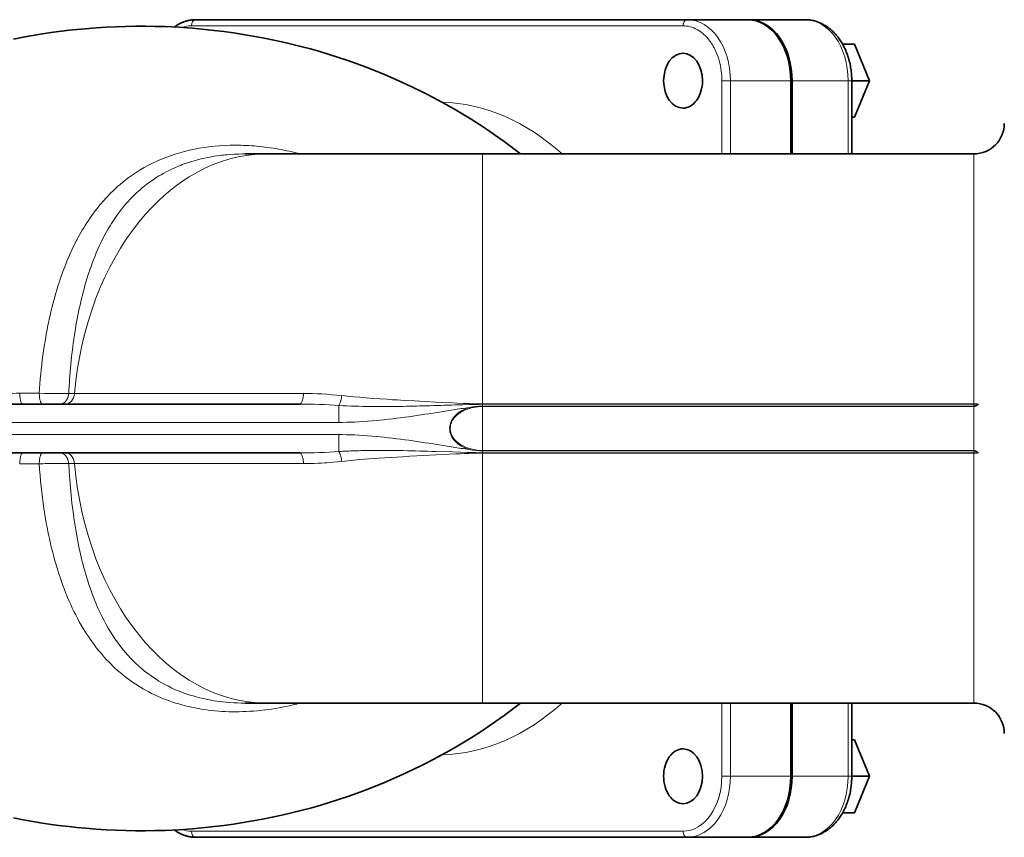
# Model space of a CAD drawing. Extents: x 1691 to 2227, y 281 to 779.
# Tile 2 of 9: x 1888 to 1969, y 298 to 365. Entities that reach past the tile are written whole.
import ezdxf

# ---------------------------------------------------------------- set-up
doc = ezdxf.new("R2010")
doc.units = 0

msp = doc.modelspace()

# ---------------------------------------------------------------- linework, layer by layer
at = {"color": 7, "lineweight": 35}
for p, q in [((1943.198, 364.987), (1902.893, 364.987)), ((1908.726, 353.987), (1926.404, 353.987)), ((1926.404, 353.987), (1966.683, 353.987)), ((1911.42, 333.487), (1868.812, 333.487)), ((1911.42, 329.487), (1868.812, 329.487)), ((1926.404, 308.987), (1908.727, 308.987)), ((1926.404, 308.987), (1966.683, 308.987)), ((1902.893, 297.987), (1943.198, 297.987)), ((1907.949, 297.987), (1948.254, 297.987))]:
    msp.add_line(p, q, dxfattribs=at)
at = {"color": 7, "lineweight": 35, "ltscale": 0.247488}
for p, q in [((1943.198, 364.987), (1948.148, 364.987)), ((1943.198, 297.987), (1948.148, 297.987))]:
    msp.add_line(p, q, dxfattribs=at)
at = {"color": 7, "lineweight": 35, "ltscale": 0.005295}
msp.add_line((1948.254, 364.987), (1948.148, 364.987), dxfattribs=at)
at = {"color": 7, "lineweight": 35, "ltscale": 0.22981}
for p, q in [((1952.85, 364.987), (1948.254, 364.987)), ((1948.254, 297.987), (1952.85, 297.987))]:
    msp.add_line(p, q, dxfattribs=at)
at = {"color": 7, "lineweight": 13}
for p, q in [((1942.844, 364.487), (1902.539, 364.487)), ((1926.404, 333.51), (1926.404, 353.987)), ((1966.683, 353.987), (1966.683, 333.51)), ((1911.728, 334.359), (1892.947, 334.359)), ((1926.404, 333.51), (1966.683, 333.51)), ((1966.683, 333.468), (1926.404, 333.468)), ((1926.404, 333.325), (1966.683, 333.325)), ((1966.683, 333.283), (1926.404, 333.283)), ((1914.628, 331.987), (1865.605, 331.987)), ((1914.628, 330.987), (1865.605, 330.987)), ((1926.404, 329.69), (1966.683, 329.69)), ((1966.683, 329.648), (1926.404, 329.648)), ((1926.404, 329.505), (1966.683, 329.505)), ((1926.404, 308.987), (1926.404, 329.463)), ((1966.683, 329.463), (1926.404, 329.463)), ((1966.683, 329.463), (1966.683, 308.987)), ((1892.947, 328.614), (1911.728, 328.614)), ((1902.539, 298.487), (1942.844, 298.487))]:
    msp.add_line(p, q, dxfattribs=at)
at = {"color": 7, "lineweight": 35, "ltscale": 0.048959}
for p, q in [((1956.903, 362.987), (1955.924, 362.987)), ((1956.903, 299.987), (1955.924, 299.987))]:
    msp.add_line(p, q, dxfattribs=at)
at = {"color": 7, "lineweight": 35, "ltscale": 0.162018}
for p, q in [((1958.128, 359.987), (1956.903, 362.987)), ((1956.903, 356.987), (1958.128, 359.987)), ((1958.128, 302.987), (1956.903, 305.987)), ((1956.903, 299.987), (1958.128, 302.987))]:
    msp.add_line(p, q, dxfattribs=at)
at = {"color": 7, "lineweight": 13, "ltscale": 0.299998}
for p, q in [((1946.026, 353.987), (1946.026, 359.987)), ((1946.733, 353.987), (1946.733, 359.987)), ((1956.385, 359.987), (1956.385, 353.987))]:
    msp.add_line(p, q, dxfattribs=at)
at = {"color": 7, "lineweight": 13, "ltscale": 0.017679}
for p, q in [((1946.38, 359.987), (1946.026, 359.987)), ((1946.38, 302.987), (1946.026, 302.987))]:
    msp.add_line(p, q, dxfattribs=at)
at = {"color": 7, "lineweight": 13, "ltscale": 0.017677}
for p, q in [((1946.733, 359.987), (1946.38, 359.987)), ((1946.733, 302.987), (1946.38, 302.987))]:
    msp.add_line(p, q, dxfattribs=at)
at = {"color": 7, "lineweight": 13, "ltscale": 0.247487}
for p, q in [((1946.733, 359.987), (1951.683, 359.987)), ((1951.683, 302.987), (1946.733, 302.987))]:
    msp.add_line(p, q, dxfattribs=at)
at = {"color": 7, "lineweight": 35, "ltscale": 0.299998}
for p, q in [((1951.683, 359.987), (1951.683, 353.987)), ((1951.789, 359.987), (1951.789, 353.987)), ((1956.678, 353.987), (1956.678, 359.987))]:
    msp.add_line(p, q, dxfattribs=at)
at = {"color": 7, "lineweight": 13, "ltscale": 0.22981}
for p, q in [((1956.385, 359.987), (1951.789, 359.987)), ((1956.385, 302.987), (1951.789, 302.987))]:
    msp.add_line(p, q, dxfattribs=at)
at = {"color": 7, "lineweight": 13, "ltscale": 0.014644}
for p, q in [((1956.385, 359.987), (1956.678, 359.987)), ((1956.678, 302.987), (1956.385, 302.987))]:
    msp.add_line(p, q, dxfattribs=at)
at = {"color": 7, "lineweight": 35, "ltscale": 0.072475}
for p, q in [((1958.128, 359.987), (1956.678, 359.987)), ((1958.128, 302.987), (1956.678, 302.987))]:
    msp.add_line(p, q, dxfattribs=at)
at = {"color": 7, "lineweight": 35, "ltscale": 0.011238}
for p, q in [((1956.903, 356.987), (1956.678, 356.987)), ((1956.903, 305.987), (1956.678, 305.987))]:
    msp.add_line(p, q, dxfattribs=at)
at = {"color": 7, "lineweight": 35, "ltscale": 0.08864}
msp.add_line((1906.954, 353.987), (1908.726, 353.987), dxfattribs=at)
at = {"color": 7, "lineweight": 13, "ltscale": 0.00134}
msp.add_line((1911.466, 353.993), (1911.492, 353.987), dxfattribs=at)
at = {"color": 7, "lineweight": 13, "ltscale": 0.080214}
for p, q in [((1888.464, 334.378), (1890.068, 334.38)), ((1890.068, 328.593), (1888.464, 328.595))]:
    msp.add_line(p, q, dxfattribs=at)
at = {"color": 7, "lineweight": 13, "ltscale": 0.023196}
for p, q in [((1892.483, 334.359), (1892.947, 334.359)), ((1892.947, 328.614), (1892.483, 328.614))]:
    msp.add_line(p, q, dxfattribs=at)
at = {"color": 7, "lineweight": 13, "ltscale": 0.069383}
for p, q in [((1914.628, 331.987), (1914.628, 333.374)), ((1914.628, 329.599), (1914.628, 330.987))]:
    msp.add_line(p, q, dxfattribs=at)
at = {"color": 7, "lineweight": 13, "ltscale": 0.01779}
msp.add_line((1924.804, 333.439), (1924.448, 333.428), dxfattribs=at)
at = {"color": 7, "lineweight": 13, "ltscale": 0.024195}
msp.add_line((1925.287, 333.453), (1924.804, 333.439), dxfattribs=at)
at = {"color": 7, "lineweight": 13, "ltscale": 0.002119}
for p, q in [((1926.404, 333.51), (1926.404, 333.468)), ((1966.683, 333.51), (1966.683, 333.468)), ((1926.404, 329.463), (1926.404, 329.505)), ((1966.683, 329.505), (1966.683, 329.463))]:
    msp.add_line(p, q, dxfattribs=at)
at = {"color": 7, "lineweight": 13, "ltscale": 0.00713}
for p, q in [((1926.404, 333.468), (1926.404, 333.325)), ((1966.683, 333.325), (1966.683, 333.468)), ((1926.404, 329.505), (1926.404, 329.648)), ((1966.683, 329.648), (1966.683, 329.505))]:
    msp.add_line(p, q, dxfattribs=at)
at = {"color": 7, "lineweight": 13, "ltscale": 0.000968}
msp.add_line((1966.952, 333.497), (1966.949, 333.478), dxfattribs=at)
at = {"color": 7, "lineweight": 13, "ltscale": 0.002895}
msp.add_line((1966.949, 333.478), (1966.959, 333.421), dxfattribs=at)
at = {"color": 7, "lineweight": 13, "ltscale": 0.005807}
msp.add_line((1966.952, 333.497), (1967.068, 333.487), dxfattribs=at)
at = {"color": 7, "lineweight": 13, "ltscale": 0.002403}
msp.add_line((1922.099, 333.353), (1922.051, 333.352), dxfattribs=at)
at = {"color": 7, "lineweight": 13, "ltscale": 0.033412}
msp.add_line((1923.341, 332.908), (1922.681, 332.803), dxfattribs=at)
at = {"color": 7, "lineweight": 13, "ltscale": 0.033384}
msp.add_line((1924, 333.012), (1923.341, 332.908), dxfattribs=at)
at = {"color": 7, "lineweight": 13, "ltscale": 0.002129}
for p, q in [((1926.404, 333.283), (1926.404, 333.325)), ((1966.683, 329.69), (1966.683, 329.648))]:
    msp.add_line(p, q, dxfattribs=at)
at = {"color": 7, "lineweight": 13, "ltscale": 0.089808}
for p, q in [((1926.404, 331.487), (1926.404, 333.283)), ((1966.683, 331.487), (1966.683, 333.283)), ((1926.404, 329.69), (1926.404, 331.487)), ((1966.683, 329.69), (1966.683, 331.487))]:
    msp.add_line(p, q, dxfattribs=at)
at = {"color": 7, "lineweight": 13, "ltscale": 0.002128}
for p, q in [((1966.683, 333.283), (1966.683, 333.325)), ((1926.404, 329.69), (1926.404, 329.648))]:
    msp.add_line(p, q, dxfattribs=at)
at = {"color": 7, "lineweight": 13, "ltscale": 0.066794}
msp.add_line((1922.681, 330.17), (1924, 329.961), dxfattribs=at)
at = {"color": 7, "lineweight": 13, "ltscale": 0.067229}
msp.add_line((1922.597, 329.605), (1923.94, 329.562), dxfattribs=at)
at = {"color": 7, "lineweight": 13, "ltscale": 0.033665}
msp.add_line((1923.94, 329.562), (1924.613, 329.54), dxfattribs=at)
at = {"color": 7, "lineweight": 13, "ltscale": 0.025285}
msp.add_line((1924.613, 329.54), (1925.119, 329.525), dxfattribs=at)
at = {"color": 7, "lineweight": 13, "ltscale": 0.004216}
for p, q in [((1925.119, 329.525), (1925.203, 329.522)), ((1925.203, 329.522), (1925.287, 329.52))]:
    msp.add_line(p, q, dxfattribs=at)
at = {"color": 7, "lineweight": 13, "ltscale": 0.0029}
msp.add_line((1966.949, 329.495), (1966.959, 329.552), dxfattribs=at)
at = {"color": 7, "lineweight": 13, "ltscale": 0.000971}
msp.add_line((1966.949, 329.495), (1966.952, 329.476), dxfattribs=at)
at = {"color": 7, "lineweight": 13, "ltscale": 0.005809}
msp.add_line((1967.068, 329.487), (1966.952, 329.476), dxfattribs=at)
at = {"color": 7, "lineweight": 35, "ltscale": 0.088644}
msp.add_line((1906.953, 308.987), (1908.726, 308.987), dxfattribs=at)
at = {"color": 7, "lineweight": 13, "ltscale": 0.300001}
for p, q in [((1946.026, 302.987), (1946.026, 308.987)), ((1946.733, 302.987), (1946.733, 308.987))]:
    msp.add_line(p, q, dxfattribs=at)
at = {"color": 7, "lineweight": 35, "ltscale": 0.300001}
for p, q in [((1951.683, 308.987), (1951.683, 302.987)), ((1951.789, 308.987), (1951.789, 302.987))]:
    msp.add_line(p, q, dxfattribs=at)
at = {"color": 7, "lineweight": 13, "ltscale": 0.300002}
msp.add_line((1956.385, 308.987), (1956.385, 302.987), dxfattribs=at)
at = {"color": 7, "lineweight": 35, "ltscale": 0.300002}
msp.add_line((1956.678, 302.987), (1956.678, 308.987), dxfattribs=at)
at = {"color": 7, "lineweight": 35}
for points in [[(1902.893, 364.987), (1902.822, 364.986), (1902.752, 364.983), (1902.681, 364.978), (1902.611, 364.972), (1902.54, 364.964), (1902.47, 364.954), (1902.4, 364.942), (1902.331, 364.929), (1902.263, 364.914), (1902.195, 364.897), (1902.128, 364.879), (1902.061, 364.859), (1901.994, 364.838), (1901.928, 364.814), (1901.862, 364.789), (1901.799, 364.764), (1901.753, 364.744), (1901.693, 364.717), (1901.634, 364.689), (1901.575, 364.66), (1901.517, 364.629), (1901.46, 364.597), (1901.402, 364.564), (1901.346, 364.529), (1901.289, 364.493), (1901.208, 364.439), (1901.131, 364.384)], [(1956.678, 359.987), (1956.677, 360.106), (1956.674, 360.227), (1956.668, 360.349), (1956.661, 360.471), (1956.65, 360.595), (1956.638, 360.719), (1956.623, 360.844), (1956.605, 360.97), (1956.585, 361.096), (1956.562, 361.222), (1956.536, 361.349), (1956.508, 361.476), (1956.477, 361.602), (1956.443, 361.729), (1956.406, 361.855), (1956.366, 361.98), (1956.324, 362.105), (1956.278, 362.229), (1956.23, 362.353), (1956.179, 362.475), (1956.125, 362.595), (1956.068, 362.715), (1956.008, 362.832), (1955.945, 362.948), (1955.883, 363.057), (1955.818, 363.165), (1955.764, 363.249), (1955.709, 363.332), (1955.652, 363.413), (1955.593, 363.493), (1955.533, 363.572), (1955.472, 363.648), (1955.409, 363.724), (1955.344, 363.797), (1955.278, 363.869), (1955.211, 363.939), (1955.142, 364.007), (1955.072, 364.073), (1955.014, 364.126), (1954.955, 364.177), (1954.896, 364.226), (1954.835, 364.274), (1954.774, 364.321), (1954.713, 364.366), (1954.651, 364.41), (1954.587, 364.452), (1954.507, 364.503), (1954.427, 364.552), (1954.356, 364.591), (1954.285, 364.629), (1954.214, 364.665), (1954.142, 364.699), (1954.07, 364.731), (1953.998, 364.761), (1953.925, 364.79), (1953.852, 364.816), (1953.79, 364.837), (1953.728, 364.856), (1953.629, 364.884), (1953.529, 364.909), (1953.43, 364.93), (1953.33, 364.948), (1953.27, 364.957), (1953.209, 364.965), (1953.148, 364.972), (1953.088, 364.977), (1953.028, 364.981), (1952.968, 364.984), (1952.909, 364.986), (1952.85, 364.987)], [(1887.958, 363.389), (1888.747, 363.545), (1889.54, 363.688), (1890.336, 363.819), (1891.248, 363.954), (1891.897, 364.04), (1892.526, 364.116), (1893.157, 364.184), (1893.858, 364.25), (1894.738, 364.32), (1895.542, 364.371), (1896.348, 364.41), (1897.154, 364.436), (1897.96, 364.45), (1898.767, 364.451), (1899.573, 364.44), (1900.383, 364.416), (1901.508, 364.363), (1902.623, 364.286), (1903.656, 364.194), (1904.398, 364.114), (1905.199, 364.017), (1905.997, 363.907), (1906.792, 363.785), (1907.587, 363.65), (1908.38, 363.503), (1909.169, 363.345), (1909.955, 363.174), (1910.74, 362.99), (1911.521, 362.794), (1912.298, 362.587), (1913.071, 362.368), (1913.842, 362.136), (1914.609, 361.892), (1915.371, 361.636), (1916.126, 361.369), (1916.881, 361.089), (1917.63, 360.797), (1918.373, 360.494), (1919.108, 360.18), (1919.6, 359.963), (1920.2, 359.688), (1920.777, 359.415), (1921.349, 359.136), (1921.955, 358.829), (1922.713, 358.431), (1923.416, 358.046), (1924.11, 357.651), (1924.794, 357.247), (1925.478, 356.827), (1926.153, 356.397), (1926.816, 355.958), (1927.468, 355.51), (1928.193, 354.994), (1928.615, 354.683), (1929.077, 354.334), (1929.524, 353.987)], [(1887.958, 299.584), (1888.747, 299.429), (1889.539, 299.285), (1890.335, 299.154), (1891.247, 299.019), (1891.897, 298.933), (1892.525, 298.858), (1893.156, 298.79), (1893.856, 298.724), (1894.737, 298.653), (1895.542, 298.602), (1896.347, 298.564), (1897.153, 298.538), (1897.96, 298.524), (1898.766, 298.522), (1899.573, 298.533), (1900.383, 298.557), (1901.507, 298.61), (1902.622, 298.687), (1903.656, 298.78), (1904.398, 298.859), (1905.198, 298.957), (1905.996, 299.066), (1906.792, 299.188), (1907.587, 299.323), (1908.38, 299.47), (1909.169, 299.629), (1909.954, 299.799), (1910.739, 299.983), (1911.521, 300.179), (1912.298, 300.386), (1913.07, 300.605), (1913.842, 300.838), (1914.609, 301.082), (1915.371, 301.337), (1916.126, 301.604), (1916.881, 301.884), (1917.63, 302.176), (1918.373, 302.479), (1919.108, 302.793), (1919.599, 303.011), (1920.2, 303.285), (1920.777, 303.558), (1921.349, 303.837), (1921.955, 304.144), (1922.713, 304.542), (1923.416, 304.927), (1924.11, 305.322), (1924.794, 305.726), (1925.477, 306.146), (1926.153, 306.576), (1926.816, 307.015), (1927.468, 307.463), (1928.193, 307.98), (1928.615, 308.29), (1929.077, 308.639), (1929.524, 308.986)], [(1956.678, 302.987), (1956.677, 302.867), (1956.674, 302.746), (1956.668, 302.625), (1956.661, 302.502), (1956.65, 302.378), (1956.638, 302.254), (1956.623, 302.129), (1956.605, 302.003), (1956.585, 301.877), (1956.562, 301.751), (1956.536, 301.624), (1956.508, 301.498), (1956.477, 301.371), (1956.443, 301.245), (1956.406, 301.119), (1956.366, 300.993), (1956.324, 300.868), (1956.278, 300.744), (1956.23, 300.621), (1956.179, 300.499), (1956.125, 300.378), (1956.068, 300.259), (1956.008, 300.141), (1955.945, 300.025), (1955.883, 299.916), (1955.818, 299.809), (1955.764, 299.724), (1955.709, 299.642), (1955.652, 299.56), (1955.593, 299.48), (1955.533, 299.402), (1955.472, 299.325), (1955.409, 299.25), (1955.344, 299.176), (1955.278, 299.104), (1955.211, 299.034), (1955.142, 298.966), (1955.072, 298.9), (1955.014, 298.848), (1954.955, 298.797), (1954.896, 298.747), (1954.835, 298.699), (1954.774, 298.652), (1954.713, 298.607), (1954.651, 298.563), (1954.587, 298.521), (1954.507, 298.47), (1954.427, 298.422), (1954.356, 298.382), (1954.285, 298.344), (1954.214, 298.308), (1954.142, 298.274), (1954.07, 298.242), (1953.998, 298.212), (1953.925, 298.184), (1953.852, 298.157), (1953.79, 298.137), (1953.728, 298.117), (1953.629, 298.089), (1953.529, 298.064), (1953.43, 298.043), (1953.33, 298.025), (1953.27, 298.016), (1953.209, 298.008), (1953.148, 298.002), (1953.088, 297.996), (1953.028, 297.992), (1952.968, 297.989), (1952.909, 297.987), (1952.85, 297.987)], [(1902.893, 297.987), (1902.822, 297.988), (1902.752, 297.99), (1902.681, 297.995), (1902.611, 298.001), (1902.54, 298.009), (1902.47, 298.019), (1902.4, 298.031), (1902.331, 298.044), (1902.263, 298.059), (1902.195, 298.076), (1902.128, 298.094), (1902.061, 298.114), (1901.994, 298.136), (1901.928, 298.159), (1901.862, 298.184), (1901.799, 298.209), (1901.753, 298.229), (1901.693, 298.256), (1901.634, 298.284), (1901.575, 298.314), (1901.517, 298.344), (1901.46, 298.376), (1901.402, 298.41), (1901.346, 298.444), (1901.289, 298.48), (1901.208, 298.535), (1901.131, 298.59)]]:
    msp.add_lwpolyline(points, dxfattribs=at)
at = {"color": 7, "lineweight": 13}
for points in [[(1942.844, 364.487), (1942.846, 364.538), (1942.852, 364.59), (1942.856, 364.615), (1942.862, 364.641), (1942.871, 364.678), (1942.883, 364.714), (1942.897, 364.749), (1942.913, 364.782), (1942.932, 364.817), (1942.954, 364.849), (1942.978, 364.878), (1943.004, 364.905), (1943.032, 364.928), (1943.047, 364.939), (1943.062, 364.949), (1943.078, 364.957), (1943.093, 364.964), (1943.119, 364.974), (1943.145, 364.981), (1943.171, 364.985), (1943.198, 364.987)], [(1945.508, 362.449), (1945.45, 362.57), (1945.389, 362.689), (1945.325, 362.805), (1945.259, 362.918), (1945.19, 363.027), (1945.119, 363.134), (1945.045, 363.237), (1944.969, 363.337), (1944.93, 363.386), (1944.89, 363.433), (1944.85, 363.48), (1944.81, 363.526), (1944.758, 363.582), (1944.706, 363.636), (1944.653, 363.689), (1944.586, 363.753)], [(1893.892, 343.474), (1893.999, 343.827), (1894.114, 344.188), (1894.178, 344.382), (1894.246, 344.58), (1894.311, 344.766), (1894.379, 344.955), (1894.493, 345.26), (1894.614, 345.567), (1894.741, 345.875), (1894.872, 346.179), (1895.007, 346.478), (1895.145, 346.768), (1895.292, 347.063), (1895.438, 347.344), (1895.583, 347.609), (1895.727, 347.86), (1895.87, 348.1), (1895.978, 348.275), (1896.089, 348.449), (1896.202, 348.62), (1896.317, 348.789), (1896.482, 349.022), (1896.652, 349.252), (1896.826, 349.476), (1897.005, 349.697), (1897.188, 349.912), (1897.376, 350.123), (1897.472, 350.226), (1897.568, 350.329), (1897.666, 350.43), (1897.765, 350.529), (1897.899, 350.66), (1898.034, 350.789), (1898.172, 350.915), (1898.354, 351.076), (1898.539, 351.233), (1898.727, 351.385), (1898.919, 351.533), (1899.114, 351.677), (1899.312, 351.817), (1899.514, 351.953), (1899.718, 352.085), (1899.883, 352.186), (1900.049, 352.284), (1900.268, 352.408), (1900.472, 352.518), (1900.597, 352.582), (1900.712, 352.64), (1900.921, 352.741), (1901.122, 352.833), (1901.356, 352.935), (1901.492, 352.991), (1901.641, 353.051), (1901.794, 353.109), (1901.957, 353.169), (1902.214, 353.259), (1902.489, 353.347), (1902.767, 353.43), (1903.048, 353.507), (1903.331, 353.578), (1903.617, 353.644), (1903.906, 353.703), (1904.198, 353.757), (1904.41, 353.792), (1904.623, 353.824), (1904.837, 353.854), (1904.998, 353.874), (1905.159, 353.892), (1905.322, 353.909), (1905.485, 353.924), (1905.784, 353.947), (1906.084, 353.965), (1906.259, 353.973), (1906.427, 353.979), (1906.732, 353.985), (1907.007, 353.987)], [(1891.787, 343.731), (1891.839, 343.885), (1891.893, 344.038), (1891.947, 344.19), (1892.003, 344.342), (1892.078, 344.544), (1892.155, 344.746), (1892.234, 344.946), (1892.336, 345.197), (1892.44, 345.445), (1892.547, 345.693), (1892.658, 345.939), (1892.772, 346.184), (1892.888, 346.428), (1893.012, 346.677), (1893.076, 346.801), (1893.14, 346.926), (1893.204, 347.047), (1893.27, 347.168), (1893.377, 347.363), (1893.486, 347.556), (1893.598, 347.748), (1893.713, 347.939), (1893.829, 348.128), (1893.96, 348.333), (1894.094, 348.537), (1894.23, 348.738), (1894.37, 348.937), (1894.513, 349.135), (1894.66, 349.33), (1894.809, 349.522), (1894.885, 349.617), (1894.961, 349.712), (1895.065, 349.837), (1895.169, 349.962), (1895.276, 350.085), (1895.384, 350.207), (1895.493, 350.328), (1895.604, 350.447), (1895.716, 350.566), (1895.83, 350.683), (1895.946, 350.799), (1896.086, 350.936), (1896.228, 351.072), (1896.373, 351.205), (1896.52, 351.336), (1896.669, 351.466), (1896.763, 351.545), (1896.858, 351.624), (1896.954, 351.703), (1897.051, 351.78)], [(1890.068, 334.38), (1890.094, 334.769), (1890.123, 335.157), (1890.155, 335.545), (1890.191, 335.933), (1890.23, 336.32), (1890.273, 336.707), (1890.319, 337.092), (1890.369, 337.477), (1890.423, 337.861), (1890.48, 338.244), (1890.54, 338.623), (1890.604, 339.002), (1890.672, 339.379), (1890.707, 339.567), (1890.743, 339.755), (1890.78, 339.942), (1890.818, 340.128), (1890.884, 340.438), (1890.953, 340.747), (1891.024, 341.055), (1891.098, 341.362), (1891.175, 341.666), (1891.254, 341.97), (1891.336, 342.268), (1891.42, 342.564), (1891.507, 342.859), (1891.598, 343.152), (1891.691, 343.442), (1891.787, 343.731)], [(1888.705, 333.487), (1888.697, 333.487), (1888.689, 333.489), (1888.681, 333.492), (1888.673, 333.495), (1888.657, 333.506), (1888.642, 333.521), (1888.627, 333.54), (1888.613, 333.562), (1888.602, 333.581), (1888.592, 333.602), (1888.574, 333.646), (1888.557, 333.695), (1888.542, 333.748), (1888.531, 333.79), (1888.521, 333.833), (1888.512, 333.88), (1888.504, 333.928), (1888.49, 334.026), (1888.479, 334.127), (1888.473, 334.189), (1888.469, 334.251), (1888.466, 334.314), (1888.464, 334.378)], [(1890.068, 334.38), (1890.073, 334.263), (1890.077, 334.205), (1890.082, 334.147), (1890.09, 334.072), (1890.1, 333.998), (1890.112, 333.926), (1890.128, 333.849), (1890.145, 333.775), (1890.156, 333.739), (1890.167, 333.705), (1890.177, 333.674), (1890.188, 333.646), (1890.208, 333.602), (1890.219, 333.582), (1890.23, 333.564), (1890.241, 333.548), (1890.252, 333.534), (1890.267, 333.517), (1890.283, 333.504), (1890.3, 333.494), (1890.316, 333.489), (1890.332, 333.487)], [(1892.483, 334.359), (1892.223, 334.353), (1891.942, 334.35), (1891.644, 334.349), (1891.335, 334.351), (1891.125, 334.353), (1890.913, 334.357), (1890.488, 334.367), (1890.068, 334.38)], [(1892.483, 334.359), (1892.475, 334.289), (1892.463, 334.22), (1892.448, 334.152), (1892.429, 334.085), (1892.407, 334.02), (1892.395, 333.988), (1892.381, 333.957), (1892.367, 333.926), (1892.352, 333.896), (1892.328, 333.852), (1892.302, 333.81), (1892.275, 333.77), (1892.245, 333.732), (1892.211, 333.692), (1892.174, 333.655), (1892.136, 333.621), (1892.095, 333.591), (1892.054, 333.564), (1892.032, 333.552), (1892.01, 333.54), (1891.977, 333.526), (1891.943, 333.513), (1891.909, 333.503), (1891.874, 333.495), (1891.843, 333.49), (1891.812, 333.488), (1891.782, 333.487)], [(1914.628, 333.374), (1914.64, 333.391), (1914.652, 333.41), (1914.676, 333.452), (1914.699, 333.5), (1914.721, 333.552), (1914.742, 333.609), (1914.762, 333.669), (1914.775, 333.715), (1914.788, 333.762), (1914.802, 333.814), (1914.814, 333.867), (1914.835, 333.969), (1914.854, 334.073), (1914.87, 334.18)], [(1925.29, 333.529), (1924.823, 333.546), (1924.339, 333.567), (1923.913, 333.586), (1923.091, 333.625), (1922.562, 333.651), (1921.695, 333.696), (1920.834, 333.742), (1919.971, 333.792), (1919.45, 333.823), (1919.017, 333.849), (1918.584, 333.877), (1918.006, 333.916), (1917.43, 333.957), (1916.858, 334), (1916.35, 334.041), (1915.846, 334.084), (1915.356, 334.13), (1915.112, 334.154), (1914.869, 334.18)], [(1966.683, 333.325), (1966.713, 333.327), (1966.743, 333.331), (1966.772, 333.338), (1966.793, 333.344), (1966.814, 333.352), (1966.854, 333.368), (1966.907, 333.393), (1966.959, 333.421)], [(1966.949, 333.478), (1966.957, 333.476), (1966.964, 333.467), (1966.967, 333.458), (1966.967, 333.454)], [(1923.764, 331.487), (1923.766, 331.553), (1923.771, 331.62), (1923.78, 331.686), (1923.793, 331.752), (1923.809, 331.817), (1923.828, 331.881), (1923.851, 331.945), (1923.874, 331.999), (1923.899, 332.053), (1923.926, 332.106), (1923.955, 332.159), (1923.976, 332.192), (1923.997, 332.226), (1924.02, 332.259), (1924.044, 332.293), (1924.094, 332.357), (1924.121, 332.389), (1924.149, 332.421), (1924.208, 332.484), (1924.269, 332.544), (1924.334, 332.602), (1924.401, 332.657), (1924.47, 332.71), (1924.535, 332.755), (1924.601, 332.799), (1924.669, 332.841), (1924.738, 332.88), (1924.784, 332.905), (1924.831, 332.93), (1924.88, 332.954), (1924.929, 332.977), (1924.999, 333.008), (1925.07, 333.037), (1925.142, 333.065), (1925.197, 333.084), (1925.251, 333.103), (1925.307, 333.121), (1925.363, 333.137), (1925.475, 333.168), (1925.589, 333.195), (1925.703, 333.218), (1925.819, 333.238), (1925.935, 333.254), (1926.052, 333.267), (1926.169, 333.276), (1926.287, 333.281), (1926.404, 333.283)], [(1923.708, 331.487), (1923.71, 331.553), (1923.715, 331.619), (1923.723, 331.685), (1923.735, 331.751), (1923.75, 331.816), (1923.768, 331.88), (1923.79, 331.945), (1923.815, 332.009), (1923.843, 332.072), (1923.875, 332.137), (1923.91, 332.199), (1923.948, 332.261), (1923.991, 332.323), (1924.036, 332.384), (1924.085, 332.444), (1924.131, 332.496), (1924.179, 332.547)], [(1923.764, 331.487), (1923.765, 331.44), (1923.767, 331.393), (1923.772, 331.346), (1923.776, 331.311), (1923.782, 331.277), (1923.796, 331.208), (1923.814, 331.139), (1923.835, 331.072), (1923.86, 331.005), (1923.889, 330.94), (1923.921, 330.875), (1923.957, 330.813), (1923.995, 330.751), (1924.039, 330.688), (1924.086, 330.626), (1924.136, 330.566), (1924.189, 330.509), (1924.245, 330.453), (1924.303, 330.399), (1924.351, 330.357), (1924.4, 330.317), (1924.451, 330.278), (1924.49, 330.249), (1924.529, 330.222), (1924.61, 330.168)], [(1888.705, 329.487), (1888.697, 329.486), (1888.689, 329.485), (1888.681, 329.482), (1888.673, 329.478), (1888.657, 329.467), (1888.642, 329.452), (1888.627, 329.433), (1888.613, 329.411), (1888.602, 329.392), (1888.592, 329.372), (1888.574, 329.328), (1888.557, 329.279), (1888.542, 329.225), (1888.531, 329.184), (1888.521, 329.14), (1888.512, 329.093), (1888.504, 329.045), (1888.49, 328.947), (1888.479, 328.846), (1888.473, 328.784), (1888.469, 328.722), (1888.466, 328.659), (1888.464, 328.595)], [(1890.068, 328.593), (1890.073, 328.71), (1890.077, 328.768), (1890.082, 328.826), (1890.09, 328.901), (1890.1, 328.975), (1890.112, 329.047), (1890.128, 329.125), (1890.145, 329.198), (1890.156, 329.234), (1890.167, 329.269), (1890.177, 329.299), (1890.188, 329.328), (1890.208, 329.371), (1890.219, 329.391), (1890.23, 329.409), (1890.241, 329.425), (1890.252, 329.44), (1890.267, 329.456), (1890.283, 329.47), (1890.3, 329.479), (1890.316, 329.485), (1890.332, 329.487)], [(1892.483, 328.614), (1892.475, 328.684), (1892.463, 328.753), (1892.448, 328.821), (1892.429, 328.888), (1892.407, 328.953), (1892.395, 328.985), (1892.381, 329.017), (1892.367, 329.047), (1892.352, 329.077), (1892.328, 329.121), (1892.302, 329.163), (1892.275, 329.203), (1892.245, 329.242), (1892.211, 329.281), (1892.174, 329.318), (1892.136, 329.352), (1892.095, 329.383), (1892.054, 329.41), (1892.032, 329.422), (1892.01, 329.433), (1891.977, 329.448), (1891.943, 329.46), (1891.909, 329.47), (1891.874, 329.478), (1891.843, 329.483), (1891.812, 329.486), (1891.782, 329.487)], [(1914.869, 328.794), (1914.855, 328.895), (1914.837, 328.996), (1914.817, 329.095), (1914.793, 329.193), (1914.78, 329.241), (1914.766, 329.288), (1914.753, 329.332), (1914.738, 329.375), (1914.722, 329.417), (1914.706, 329.456), (1914.682, 329.508), (1914.669, 329.533), (1914.656, 329.556), (1914.642, 329.578), (1914.628, 329.599)], [(1914.869, 328.794), (1915.118, 328.819), (1915.367, 328.844), (1915.864, 328.891), (1916.361, 328.933), (1916.727, 328.963), (1917.096, 328.992), (1917.484, 329.02), (1917.875, 329.048), (1918.392, 329.083), (1918.91, 329.117), (1919.395, 329.147), (1919.88, 329.176), (1920.444, 329.209), (1921.009, 329.241), (1921.537, 329.269), (1922.609, 329.324), (1923.683, 329.377), (1924.218, 329.401), (1924.574, 329.417), (1924.931, 329.431), (1925.29, 329.444)], [(1966.959, 329.552), (1966.92, 329.573), (1966.881, 329.593), (1966.855, 329.605), (1966.828, 329.616), (1966.8, 329.626), (1966.772, 329.635), (1966.743, 329.642), (1966.713, 329.646), (1966.683, 329.648)], [(1966.959, 329.552), (1966.964, 329.548), (1966.967, 329.542), (1966.968, 329.536), (1966.968, 329.524), (1966.968, 329.52)], [(1893.668, 315.108), (1893.587, 315.244), (1893.508, 315.38), (1893.352, 315.654), (1893.202, 315.931), (1893.056, 316.21), (1892.915, 316.492), (1892.778, 316.775), (1892.645, 317.061), (1892.517, 317.349), (1892.393, 317.638), (1892.325, 317.802), (1892.259, 317.966), (1892.129, 318.296), (1892.004, 318.627), (1891.884, 318.961), (1891.769, 319.296), (1891.658, 319.632), (1891.552, 319.969), (1891.45, 320.308), (1891.352, 320.647), (1891.258, 320.988), (1891.169, 321.33), (1891.083, 321.672), (1891.001, 322.015), (1890.923, 322.358), (1890.848, 322.703), (1890.777, 323.048), (1890.709, 323.393), (1890.645, 323.739), (1890.584, 324.085), (1890.527, 324.431), (1890.49, 324.662), (1890.455, 324.893), (1890.388, 325.355), (1890.327, 325.818), (1890.272, 326.281), (1890.221, 326.745), (1890.175, 327.208), (1890.135, 327.669), (1890.099, 328.131), (1890.068, 328.593)], [(1892.483, 328.614), (1892.225, 328.62), (1891.949, 328.624), (1891.658, 328.624), (1891.373, 328.623), (1891.082, 328.619), (1890.714, 328.612)], [(1906.944, 308.987), (1906.63, 308.99), (1906.317, 308.998), (1906.006, 309.013), (1905.695, 309.033), (1905.387, 309.058), (1905.08, 309.09), (1904.856, 309.117), (1904.632, 309.148), (1904.407, 309.181), (1904.181, 309.219), (1903.858, 309.279), (1903.53, 309.349), (1903.197, 309.428), (1902.86, 309.517), (1902.687, 309.566), (1902.514, 309.618), (1902.348, 309.671), (1902.181, 309.726), (1901.868, 309.837), (1901.556, 309.956), (1901.249, 310.084), (1900.947, 310.22), (1900.652, 310.363), (1900.364, 310.513), (1900.116, 310.65), (1899.876, 310.791), (1899.645, 310.935), (1899.422, 311.081), (1899.23, 311.213), (1899.045, 311.346), (1898.867, 311.48), (1898.736, 311.581), (1898.608, 311.684), (1898.437, 311.826), (1898.269, 311.971), (1898.145, 312.082), (1898.023, 312.195), (1897.901, 312.31), (1897.781, 312.427), (1897.547, 312.667), (1897.319, 312.913), (1897.098, 313.166), (1896.883, 313.426), (1896.674, 313.692), (1896.472, 313.965), (1896.276, 314.244), (1896.086, 314.529), (1895.902, 314.82), (1895.722, 315.122), (1895.547, 315.43), (1895.378, 315.743), (1895.216, 316.061), (1895.059, 316.385), (1894.908, 316.713), (1894.822, 316.909), (1894.737, 317.106), (1894.652, 317.312), (1894.569, 317.52), (1894.411, 317.932), (1894.26, 318.351), (1894.138, 318.71), (1894.021, 319.074), (1893.91, 319.441), (1893.803, 319.811), (1893.734, 320.06), (1893.668, 320.31), (1893.541, 320.814), (1893.422, 321.324), (1893.322, 321.786), (1893.227, 322.252), (1893.139, 322.722), (1893.056, 323.194), (1893.004, 323.51), (1892.955, 323.826), (1892.908, 324.146), (1892.863, 324.467), (1892.812, 324.857), (1892.75, 325.365), (1892.68, 326.01), (1892.618, 326.658), (1892.565, 327.307), (1892.52, 327.96), (1892.483, 328.614)], [(1911.728, 328.614), (1912.019, 328.616), (1912.31, 328.621), (1912.601, 328.63), (1912.892, 328.641), (1913.184, 328.656), (1913.475, 328.673), (1913.649, 328.685), (1913.824, 328.698), (1914.173, 328.726), (1914.521, 328.758), (1914.869, 328.794)]]:
    msp.add_lwpolyline(points, dxfattribs=at)
for centre, radius, start, end in [((1942.843, 362.208), 2.279, 75.23794, 89.96102), ((1942.78, 361.984), 2.511, 60.53766, 75.16315), ((1942.541, 361.563), 2.996, 46.97169, 60.51422), ((1940.635, 360.208), 5.363, 15.51652, 24.69694), ((1940.04, 360.036), 5.983, 7.39004, 15.58256), ((1939.72, 359.989), 6.307, 359.9801, 7.44084), ((1906.113, 334.995), 19.705, 84.8104, 89.91218), ((1905.958, 333.255), 21.451, 80.02282, 84.81816), ((1905.687, 331.696), 23.034, 75.46966, 80.03067), ((1904.979, 341.747), 12.787, 114.30201, 128.31655), ((1922.147, 335.218), 29.437, 163.71077, 168.03313), ((1929.574, 333.622), 37.033, 167.99977, 171.545), ((1937.383, 332.441), 44.931, 171.52057, 174.5134), ((1944.398, 331.749), 51.981, 174.49327, 177.12217), ((1887.183, 376.448), 42.089, 270.17499, 271.74364), ((1911.274, 283.91), 49.578, 86.12187, 89.83175), ((1917.59, 383.819), 50.532, 266.63858, 269.61739), ((1903.628, 945.769), 612.694, 271.727639, 271.947401), ((1926.424, 289.237), 44.231, 90.02487, 91.47176), ((1926.402, 366.805), 33.295, 268.08732, 270.00457), ((1966.654, 330.219), 3.291, 84.80805, 89.49543), ((1966.657, 337.573), 4.106, 270.36338, 274.07567), ((1966.418, 334.108), 0.898, 302.65768, 316.27637), ((1965.781, 335.495), 2.385, 299.58715, 302.63972), ((1966.947, 333.438), 0.0205, 304.85944, 0.45761), ((1966.923, 333.444), 0.0452, 351.70424, 12.28349), ((1918.056, 432.2), 98.916, 269.53475, 271.07755), ((1916.675, 514.642), 181.369, 271.02416, 271.69879), ((1904.249, 448.09), 116.751, 277.76757, 279.08324), ((1931.078, 289.106), 44.473, 97.44199, 99.15793), ((1925.844, 330.885), 2.352, 119.25136, 135.04425), ((1926.199, 330.276), 3.057, 106.73453, 119.47662), ((1926.397, 328.472), 4.853, 89.90878, 102.83905), ((1912.462, 388.051), 56.152, 274.99123, 277.74417), ((1925.061, 331.491), 1.353, 180.18362, 204.75413), ((1912.461, 274.915), 56.159, 82.25595, 85.00851), ((1904.258, 214.941), 116.693, 80.91636, 82.23269), ((1925.392, 331.646), 1.719, 204.82062, 225.14942), ((1925.844, 332.088), 2.352, 224.95349, 240.74815), ((1926.198, 332.747), 3.029, 238.37443, 255.8249), ((1911.273, 379.093), 49.607, 270.1694, 273.87709), ((1917.243, 286.937), 42.742, 91.75497, 93.50777), ((1917.832, 267.724), 61.965, 90.53523, 91.75561), ((1918.07, 233.017), 96.672, 88.90652, 90.48436), ((1916.315, 133.502), 196.203, 88.16538, 88.94863), ((1931.074, 373.837), 44.442, 260.84164, 262.55882), ((1926.201, 332.702), 3.062, 240.53297, 253.25436), ((1926.393, 371.437), 41.932, 268.48945, 270.01569), ((1926.393, 296.687), 32.776, 89.98089, 91.92853), ((1926.396, 334.494), 4.846, 257.15132, 270.10128), ((1926.397, 333.456), 3.766, 255.53644, 270.11525), ((1966.659, 325.463), 4.043, 85.88418, 89.65414), ((1966.653, 332.813), 3.35, 270.52391, 275.1276), ((1966.419, 328.866), 0.898, 43.72006, 57.35825), ((1966.949, 329.51), 0.0146, 270.58104, 341.94303), ((1965.898, 327.671), 2.16, 57.20564, 60.57733), ((1966.928, 329.524), 0.0398, 331.50123, 354.30618), ((1891.884, 278.785), 49.841, 91.34483, 92.08759), ((1907.318, 323.284), 15.911, 210.91813, 218.59432), ((1905.691, 321.99), 13.832, 218.61183, 227.25296), ((1905.015, 321.273), 12.847, 227.29307, 236.52049), ((1905.019, 321.298), 12.87, 236.56749, 245.8466), ((1905.393, 322.15), 13.8, 245.87994, 254.71723), ((1905.829, 323.758), 15.467, 254.72743, 262.85113), ((1906.103, 325.921), 17.647, 262.84359, 270.20328), ((1906.1, 328.29), 20.016, 270.18652, 276.88929), ((1905.838, 330.524), 22.266, 276.87089, 283.0782), ((1905.571, 331.767), 23.538, 283.02645, 284.55096)]:
    msp.add_arc(centre, radius, start, end, dxfattribs=at)
at = {"color": 7, "lineweight": 35}
for centre, start, end in [((1966.683, 356.487), 270, 0), ((1966.683, 306.487), 0, 90)]:
    msp.add_arc(centre, 2.5, start, end, dxfattribs=at)
at = {"color": 7, "lineweight": 13}
for centre, major_axis, ratio, start_param, end_param in [((1902.893, 364.487), (0, -0.5), 0.707107, 3.141593, 4.712389), ((1943.198, 359.987), (0, 5), 0.707107, 4.712389, 6.283185), ((1952.85, 359.987), (0, 5), 0.707107, 4.712389, 6.283185), ((1902.539, 359.987), (0, 4.5), 0.707107, 6.283185, 6.531817), ((1922.692, 331.487), (0, 26.753), 0.707107, 5.71155, 6.262917), ((1961.924, 251.815), (63.802, -100.726), 0.328951, 3.015838, 3.095521), ((1919.433, 320.879), (21.894, -31.294), 0.585901, 2.751988, 2.890425), ((1908.727, 331.487), (0, 22.5), 0.707107, 0.000015, 1.442787), ((1892.246, 334.487), (0, 1), 0.707107, 3.141593, 4.584381), ((1911.42, 334.487), (0, -1), 0.310186, 0.000015, 1.442766), ((1944.781, 310.144), (40.323, -21.494), 0.276604, 2.541164, 2.662939), ((1967.003, 337.362), (-0.348, -4.078), 0.285504, 0.024281, 0.20824), ((2234.355, 490.206), (325.437, 156.324), 0.075031, 3.296539, 3.336436), ((2089.966, 244.517), (181, -84.593), 0.098978, 2.878929, 2.932896), ((1892.246, 328.487), (0, 1), 0.707107, 4.840398, 6.283186), ((1911.42, 328.487), (0, -1), 0.310192, 1.698722, 3.141584), ((1967.765, 309.954), (1.101, -19.736), 0.130987, 3.05087, 3.134218), ((1908.727, 331.487), (0, 22.5), 0.707107, 1.698805, 3.141564), ((1922.692, 331.487), (0, 26.753), 0.707107, 3.161865, 3.713204), ((1942.844, 302.987), (0, 4.5), 0.707107, 3.141593, 4.712389), ((1943.198, 302.987), (0, -5), 0.707107, 6.283185, 7.853982), ((1952.85, 302.987), (0, 5), 0.707107, 3.141593, 4.712389), ((1902.539, 302.987), (0, 4.5), 0.707107, 2.892952, 3.141593), ((1902.893, 298.487), (0, -0.5), 0.707107, 4.712389, 6.283185), ((1943.198, 298.487), (0, 0.5), 0.707107, 1.570796, 3.141593)]:
    msp.add_ellipse(centre, major_axis=major_axis, ratio=ratio, start_param=start_param, end_param=end_param, dxfattribs=at)
at = {"color": 7, "lineweight": 35}
for centre, major_axis, ratio, start_param, end_param in [((1948.148, 359.987), (0, 5), 0.707107, 4.712389, 6.283185), ((1948.254, 359.987), (0, -5), 0.707107, 1.570796, 3.141593), ((1942.844, 359.987), (0, 2.25), 0.707107, 0, 1.570796), ((1942.844, 359.987), (0, 2.25), 0.707107, 4.712389, 6.283185), ((1942.844, 359.987), (0, -2.25), 0.707107, 4.712389, 6.283185), ((1942.844, 359.987), (0, -2.25), 0.707107, 6.283185, 7.853982), ((1942.844, 302.987), (0, 2.25), 0.707107, 6.283185, 7.853982), ((1942.844, 302.987), (0, 2.25), 0.707107, 4.712389, 6.283185), ((1942.844, 302.987), (0, -2.25), 0.707106, 4.712378, 6.283181), ((1942.844, 302.987), (0, -2.25), 0.707106, 6.283183, 7.853978), ((1948.148, 302.987), (0, 5), 0.707107, 3.141593, 4.712389), ((1948.254, 302.987), (0, -5), 0.707107, 6.283185, 7.853982), ((1907.949, 302.987), (0, -5), 0.707107, 6.282029, 6.283185)]:
    msp.add_ellipse(centre, major_axis=major_axis, ratio=ratio, start_param=start_param, end_param=end_param, dxfattribs=at)

doc.saveas('drawing.dxf')
